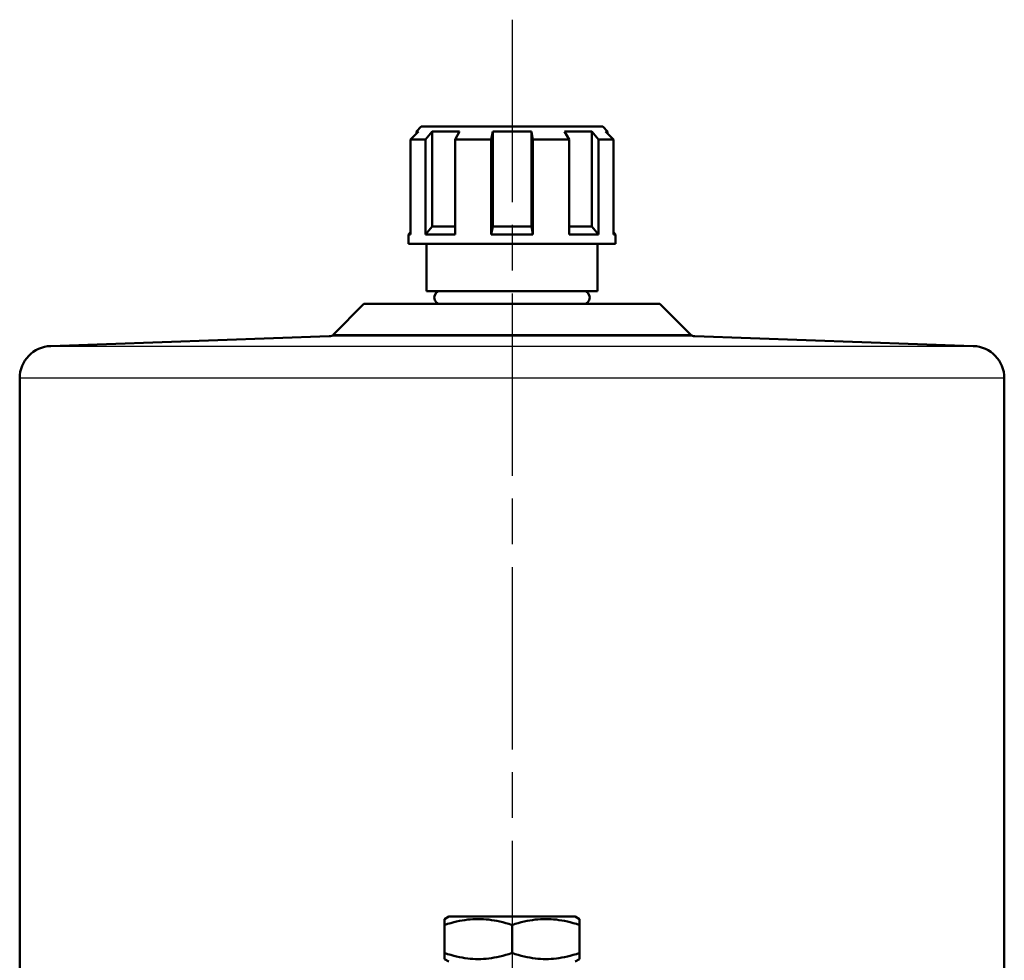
# Model space of a CAD drawing. Header units: millimetres. Extents: x 99 to 904, y 199 to 1209.
# Tile 15 of 15: x 715 to 868, y 1061 to 1207. Entities that reach past the tile are written whole.
import ezdxf

# ---------------------------------------------------------------- set-up
doc = ezdxf.new("R2010")
doc.units = ezdxf.units.MM
doc.header["$LTSCALE"] = 5
doc.linetypes.add('CHAIN', pattern=[0.3543, 0.2362, -0.0295, 0.0591, -0.0295])
for name, color, linetype, lineweight in [('Mittelpunktmarkierung(DIN)', 4, 'CHAIN', 25), ('Sichtbare Kanten(DIN)', 7, 'Continuous', 50), ('Sichtbare tangentiale Kanten(DIN)', 3, 'Continuous', 25)]:
    doc.layers.add(name, color=color, linetype=linetype, lineweight=lineweight)

msp = doc.modelspace()

# ---------------------------------------------------------------- linework, layer by layer
at = {"layer": 'Mittelpunktmarkierung(DIN)', "linetype": 'CHAIN', "ltscale": 23.990969}
msp.add_line((791.57, 1207.31), (791.57, 504.66), dxfattribs=at)
at = {"layer": 'Sichtbare Kanten(DIN)'}
for p, q in [((777.47, 1190.71), (776.72, 1189.96)), ((777.47, 1190.71), (805.67, 1190.71)), ((805.67, 1190.71), (806.42, 1189.96)), ((777.03, 1189.96), (775.8, 1188.71)), ((775.8, 1188.71), (776.72, 1189.65)), ((777.03, 1189.96), (776.72, 1189.96)), ((776.72, 1189.96), (776.72, 1189.64)), ((778.13, 1188.71), (779.17, 1189.96)), ((779.17, 1189.96), (779.17, 1175.21)), ((783.41, 1189.96), (779.17, 1189.96)), ((783.41, 1189.96), (782.73, 1188.71)), ((788.33, 1188.71), (788.58, 1189.96)), ((788.58, 1189.96), (788.58, 1175.21)), ((794.58, 1189.96), (788.58, 1189.96)), ((794.58, 1189.96), (794.58, 1175.21)), ((794.58, 1189.96), (794.83, 1188.71)), ((800.43, 1188.71), (799.74, 1189.96)), ((803.98, 1189.96), (799.74, 1189.96)), ((803.98, 1189.96), (803.98, 1175.21)), ((803.98, 1189.96), (805.02, 1188.71)), ((807.34, 1188.71), (806.11, 1189.96)), ((806.42, 1189.96), (806.11, 1189.96)), ((806.42, 1189.96), (806.42, 1189.65)), ((778.13, 1188.71), (775.8, 1188.71)), ((775.8, 1174.29), (775.8, 1188.71)), ((775.8, 1188.71), (775.8, 1173.96)), ((778.13, 1173.96), (778.13, 1188.71)), ((782.73, 1188.71), (782.73, 1173.96)), ((788.33, 1188.71), (782.73, 1188.71)), ((788.33, 1173.96), (788.33, 1188.71)), ((794.83, 1188.71), (794.83, 1173.96)), ((800.43, 1188.71), (794.83, 1188.71)), ((800.43, 1173.96), (800.43, 1188.71)), ((805.02, 1188.71), (805.02, 1173.96)), ((807.34, 1188.71), (805.02, 1188.71)), ((807.34, 1173.96), (807.34, 1188.71)), ((779.17, 1175.21), (778.13, 1173.96)), ((779.17, 1175.21), (782.73, 1175.21)), ((788.58, 1175.21), (788.33, 1173.96)), ((788.58, 1175.21), (794.58, 1175.21)), ((794.83, 1173.96), (794.58, 1175.21)), ((800.43, 1175.21), (803.98, 1175.21)), ((805.02, 1173.96), (803.98, 1175.21)), ((775.8, 1174.29), (775.47, 1173.96)), ((775.8, 1173.96), (775.47, 1173.96)), ((775.47, 1172.51), (775.47, 1173.96)), ((782.73, 1173.96), (778.13, 1173.96)), ((794.83, 1173.96), (788.33, 1173.96)), ((805.02, 1173.96), (800.43, 1173.96)), ((807.34, 1174.29), (807.67, 1173.96)), ((807.67, 1173.96), (807.34, 1173.96)), ((807.67, 1172.51), (807.67, 1173.96)), ((807.67, 1172.51), (775.47, 1172.51)), ((778.27, 1165.16), (778.27, 1172.51)), ((804.87, 1165.16), (804.87, 1172.51)), ((804.87, 1165.16), (778.27, 1165.16)), ((768.57, 1163.16), (763.85, 1158.44)), ((768.57, 1163.16), (814.56, 1163.16)), ((814.56, 1163.16), (819.28, 1158.44)), ((763.18, 1158.14), (719.89, 1156.63)), ((819.96, 1158.14), (863.24, 1156.63)), ((715.07, 1151.63), (715.07, 1034.78)), ((868.07, 1151.63), (868.07, 1034.78)), ((781.75, 1068.04), (781.07, 1067.64)), ((801.39, 1068.04), (781.75, 1068.04)), ((801.39, 1068.04), (802.07, 1067.64)), ((781.07, 1066.71), (781.07, 1067.64)), ((781.07, 1062.37), (781.07, 1066.71)), ((791.57, 1062.37), (791.57, 1066.71)), ((802.07, 1067.64), (802.07, 1066.71)), ((802.07, 1062.37), (802.07, 1066.71)), ((781.07, 1061.43), (781.07, 1062.37)), ((802.07, 1062.37), (802.07, 1061.43)), ((781.75, 1061.04), (781.07, 1061.43)), ((801.39, 1061.04), (802.07, 1061.43))]:
    msp.add_line(p, q, dxfattribs=at)
at = {"layer": 'Sichtbare Kanten(DIN)', "flags": 128}
for points in [[(791.57, 1066.71), (791.07, 1066.87), (790.59, 1067.01), (790.13, 1067.13), (789.67, 1067.24), (789.23, 1067.34), (788.8, 1067.42), (788.37, 1067.49), (787.96, 1067.55), (787.54, 1067.59), (787.13, 1067.62), (786.72, 1067.64), (786.32, 1067.64), (785.91, 1067.64), (785.5, 1067.62), (785.09, 1067.59), (784.68, 1067.55), (784.26, 1067.49), (783.84, 1067.42), (783.4, 1067.34), (782.96, 1067.24), (782.51, 1067.13), (782.04, 1067.01), (781.56, 1066.87), (781.07, 1066.71)], [(802.07, 1066.71), (801.57, 1066.87), (801.09, 1067.01), (800.63, 1067.13), (800.17, 1067.24), (799.73, 1067.34), (799.3, 1067.42), (798.87, 1067.49), (798.46, 1067.55), (798.04, 1067.59), (797.63, 1067.62), (797.22, 1067.64), (796.82, 1067.64), (796.41, 1067.64), (796, 1067.62), (795.59, 1067.59), (795.18, 1067.55), (794.76, 1067.49), (794.34, 1067.42), (793.9, 1067.34), (793.46, 1067.24), (793.01, 1067.13), (792.54, 1067.01), (792.06, 1066.87), (791.57, 1066.71)], [(781.07, 1062.37), (781.56, 1062.21), (782.04, 1062.07), (782.51, 1061.94), (782.96, 1061.83), (783.4, 1061.73), (783.84, 1061.65), (784.26, 1061.58), (784.68, 1061.53), (785.09, 1061.48), (785.5, 1061.45), (785.91, 1061.43), (786.32, 1061.43), (786.72, 1061.43), (787.13, 1061.45), (787.54, 1061.48), (787.96, 1061.53), (788.37, 1061.58), (788.8, 1061.65), (789.23, 1061.73), (789.67, 1061.83), (790.13, 1061.94), (790.59, 1062.07), (791.07, 1062.21), (791.57, 1062.37)], [(791.57, 1062.37), (792.06, 1062.21), (792.54, 1062.07), (793.01, 1061.94), (793.46, 1061.83), (793.9, 1061.73), (794.34, 1061.65), (794.76, 1061.58), (795.18, 1061.53), (795.59, 1061.48), (796, 1061.45), (796.41, 1061.43), (796.82, 1061.43), (797.22, 1061.43), (797.63, 1061.45), (798.04, 1061.48), (798.46, 1061.53), (798.87, 1061.58), (799.3, 1061.65), (799.73, 1061.73), (800.17, 1061.83), (800.63, 1061.94), (801.09, 1062.07), (801.57, 1062.21), (802.07, 1062.37)]]:
    msp.add_lwpolyline(points, dxfattribs=at)
at = {"layer": 'Sichtbare Kanten(DIN)'}
for centre, radius, start, end in [((780.49, 1164.16), 1, 90, 270), ((802.64, 1164.16), 1, 270, 90), ((763.15, 1159.14), 1, 272, 315), ((819.99, 1159.14), 1, 225, 268), ((720.07, 1151.63), 5, 92, 180), ((863.07, 1151.63), 5, 0, 88)]:
    msp.add_arc(centre, radius, start, end, dxfattribs=at)
at = {"layer": 'Sichtbare tangentiale Kanten(DIN)'}
for p, q in [((763.85, 1158.44), (819.28, 1158.44)), ((819.96, 1158.14), (763.18, 1158.14)), ((719.89, 1156.63), (863.24, 1156.63)), ((868.07, 1151.63), (715.07, 1151.63))]:
    msp.add_line(p, q, dxfattribs=at)

doc.saveas('drawing.dxf')
